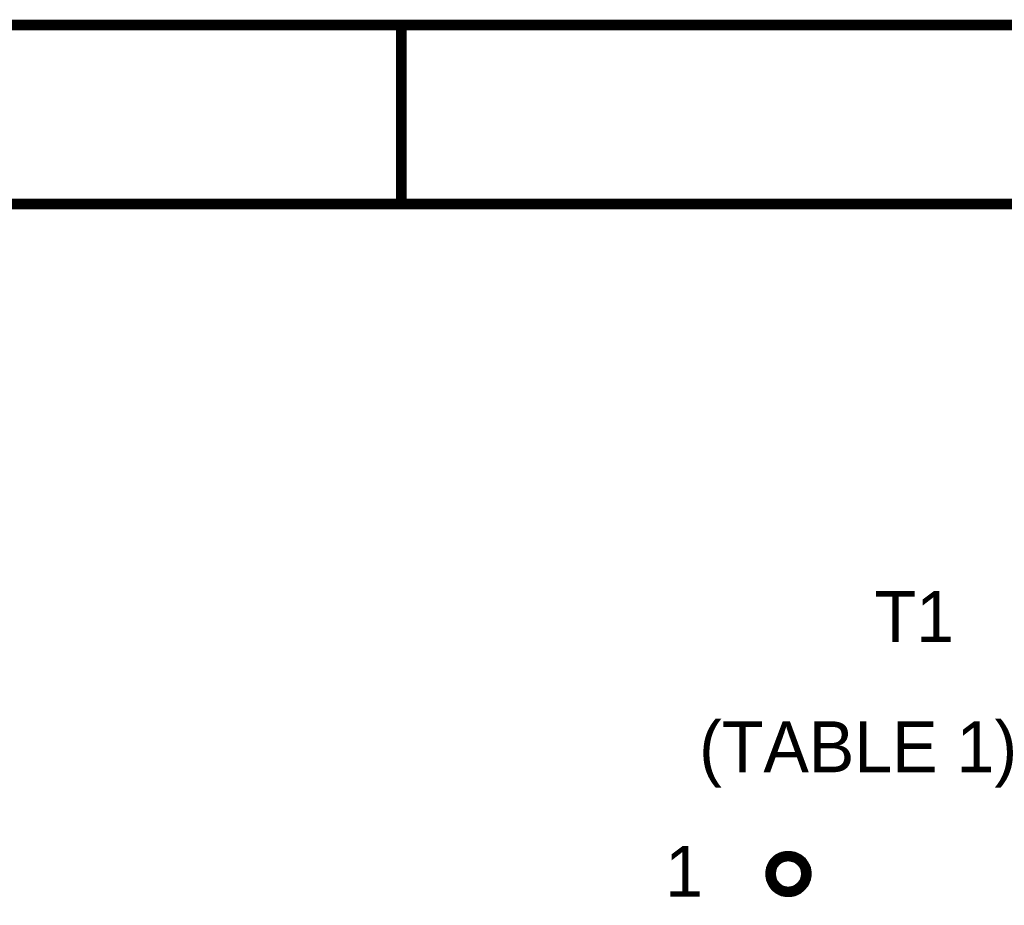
# Model space of a CAD drawing. Extents: x 0 to 17, y 0 to 11.
# Tile 46 of 49: x 5.2 to 6.3, y 10 to 11. Entities that reach past the tile are written whole.
import ezdxf

# ---------------------------------------------------------------- set-up
doc = ezdxf.new("R2010")
doc.units = 0
doc.layers.add('SHEET', color=255, linetype='CONTINUOUS')

msp = doc.modelspace()

# ---------------------------------------------------------------- linework, layer by layer
at = {"layer": 'SHEET'}
for points, const_width in [([(0.0008, 11), (17, 11), (17, 0), (0.0008, 0), (0.0008, 11)], 0.0118), ([(0.0008, 11), (0.0008, 0), (17, 0), (17, 11), (0.0008, 11), (0.0008, 11)], 0.0039), ([(0.2004, 10.7996), (16.8004, 10.7996), (16.8004, 0.1996), (0.2004, 0.1996), (0.2004, 10.7996)], 0.0118), ([(0.2004, 10.7996), (0.2004, 0.1996), (16.8004, 0.1996), (16.8004, 10.7996), (0.2004, 10.7996), (0.2004, 10.7996)], 0.0039)]:
    msp.add_lwpolyline(points, close=True, dxfattribs=dict(at, const_width=const_width))
for points, const_width in [([(5.6669, 11), (5.6669, 10.8)], 0.0118), ([(6.0804, 10.0499), (6.0804, 10.0511), (6.0804, 10.0519), (6.0808, 10.0531), (6.0808, 10.0539), (6.0812, 10.0551), (6.0812, 10.0559), (6.0816, 10.0567), (6.082, 10.0579), (6.0823, 10.0586), (6.0827, 10.0594), (6.0831, 10.0602), (6.0835, 10.061), (6.0843, 10.0618), (6.0847, 10.0626), (6.0855, 10.0634), (6.0859, 10.0638), (6.0867, 10.0646), (6.0875, 10.0654), (6.0883, 10.0658), (6.0891, 10.0666), (6.0899, 10.067), (6.0907, 10.0674), (6.0915, 10.0678), (6.0922, 10.0682), (6.0934, 10.0685), (6.0942, 10.0689), (6.095, 10.0689), (6.0962, 10.0693), (6.097, 10.0693), (6.0982, 10.0697), (6.099, 10.0697), (6.1002, 10.0697)], 0.0118), ([(6.1002, 10.0697), (6.1002, 10.0697)], 0.0118), ([(6.1002, 10.0697), (6.1014, 10.0697), (6.1021, 10.0697), (6.1033, 10.0693), (6.1041, 10.0693), (6.1053, 10.0689), (6.1061, 10.0689), (6.1069, 10.0685), (6.1081, 10.0682), (6.1089, 10.0678), (6.1097, 10.0674), (6.1105, 10.067), (6.1113, 10.0666), (6.112, 10.0658), (6.1128, 10.0654), (6.1136, 10.0646), (6.1144, 10.0638), (6.1152, 10.0634), (6.1156, 10.0626), (6.1164, 10.0618), (6.1168, 10.061), (6.1176, 10.0602), (6.118, 10.0594), (6.1184, 10.0586), (6.1188, 10.0579), (6.1192, 10.0567), (6.1196, 10.0559), (6.1196, 10.0551), (6.12, 10.0539), (6.12, 10.0531), (6.1204, 10.0519), (6.1204, 10.0511), (6.1204, 10.0499)], 0.0118), ([(6.0804, 10.0499), (6.0804, 10.0511), (6.0804, 10.0519), (6.0808, 10.0531), (6.0808, 10.0539), (6.0812, 10.0551), (6.0812, 10.0559), (6.0816, 10.0567), (6.082, 10.0579), (6.0823, 10.0586), (6.0827, 10.0594), (6.0831, 10.0602), (6.0835, 10.061), (6.0843, 10.0618), (6.0847, 10.0626), (6.0855, 10.0634), (6.0859, 10.0638), (6.0867, 10.0646), (6.0875, 10.0654), (6.0883, 10.0658), (6.0891, 10.0666), (6.0899, 10.067), (6.0907, 10.0674), (6.0915, 10.0678), (6.0922, 10.0682), (6.0934, 10.0685), (6.0942, 10.0689), (6.095, 10.0689), (6.0962, 10.0693), (6.097, 10.0693), (6.0982, 10.0697), (6.099, 10.0697), (6.1002, 10.0697)], 0.0039), ([(6.1002, 10.0697), (6.1002, 10.0697)], 0.0039), ([(6.1002, 10.0697), (6.1014, 10.0697), (6.1021, 10.0697), (6.1033, 10.0693), (6.1041, 10.0693), (6.1053, 10.0689), (6.1061, 10.0689), (6.1069, 10.0685), (6.1081, 10.0682), (6.1089, 10.0678), (6.1097, 10.0674), (6.1105, 10.067), (6.1113, 10.0666), (6.112, 10.0658), (6.1128, 10.0654), (6.1136, 10.0646), (6.1144, 10.0638), (6.1152, 10.0634), (6.1156, 10.0626), (6.1164, 10.0618), (6.1168, 10.061), (6.1176, 10.0602), (6.118, 10.0594), (6.1184, 10.0586), (6.1188, 10.0579), (6.1192, 10.0567), (6.1196, 10.0559), (6.1196, 10.0551), (6.12, 10.0539), (6.12, 10.0531), (6.1204, 10.0519), (6.1204, 10.0511), (6.1204, 10.0499)], 0.0039), ([(6.1002, 10.0297), (6.099, 10.0297), (6.0982, 10.0297), (6.097, 10.0301), (6.0962, 10.0301), (6.095, 10.0305), (6.0942, 10.0305), (6.0934, 10.0309), (6.0922, 10.0313), (6.0915, 10.0317), (6.0907, 10.0321), (6.0899, 10.0325), (6.0891, 10.0333), (6.0883, 10.0337), (6.0875, 10.0345), (6.0867, 10.0349), (6.0859, 10.0357), (6.0855, 10.0365), (6.0847, 10.0373), (6.0843, 10.0381), (6.0835, 10.0388), (6.0831, 10.0396), (6.0827, 10.0404), (6.0823, 10.0412), (6.082, 10.042), (6.0816, 10.0432), (6.0812, 10.044), (6.0812, 10.0448), (6.0808, 10.046), (6.0808, 10.0468), (6.0804, 10.048), (6.0804, 10.0487), (6.0804, 10.0499)], 0.0118), ([(6.0804, 10.0499), (6.0804, 10.0499)], 0.0118), ([(6.1204, 10.0499), (6.1204, 10.0487), (6.1204, 10.048), (6.12, 10.0468), (6.12, 10.046), (6.1196, 10.0448), (6.1196, 10.044), (6.1192, 10.0432), (6.1188, 10.042), (6.1184, 10.0412), (6.118, 10.0404), (6.1176, 10.0396), (6.1168, 10.0388), (6.1164, 10.0381), (6.1156, 10.0373), (6.1152, 10.0365), (6.1144, 10.0357), (6.1136, 10.0349), (6.1128, 10.0345), (6.112, 10.0337), (6.1113, 10.0333), (6.1105, 10.0325), (6.1097, 10.0321), (6.1089, 10.0317), (6.1081, 10.0313), (6.1069, 10.0309), (6.1061, 10.0305), (6.1053, 10.0305), (6.1041, 10.0301), (6.1033, 10.0301), (6.1021, 10.0297), (6.1014, 10.0297), (6.1002, 10.0297)], 0.0118), ([(6.1204, 10.0499), (6.1204, 10.0499), (6.1204, 10.0499), (6.1204, 10.0499), (6.1204, 10.0499), (6.1204, 10.0499), (6.1204, 10.0499), (6.1204, 10.0499), (6.1204, 10.0499), (6.1204, 10.0499), (6.1204, 10.0499), (6.1204, 10.0499), (6.1204, 10.0499), (6.1204, 10.0499), (6.1204, 10.0499), (6.1204, 10.0499), (6.1204, 10.0499), (6.1204, 10.0499), (6.1204, 10.0499), (6.1204, 10.0499), (6.1204, 10.0499), (6.1204, 10.0499), (6.1204, 10.0499), (6.1204, 10.0499), (6.1204, 10.0499), (6.1204, 10.0499), (6.1204, 10.0499), (6.1204, 10.0499), (6.1204, 10.0499), (6.1204, 10.0499), (6.1204, 10.0499), (6.1204, 10.0499), (6.1204, 10.0499)], 0.0118), ([(6.1204, 10.0499), (6.1204, 10.0499)], 0.0118), ([(6.1002, 10.0297), (6.099, 10.0297), (6.0982, 10.0297), (6.097, 10.0301), (6.0962, 10.0301), (6.095, 10.0305), (6.0942, 10.0305), (6.0934, 10.0309), (6.0922, 10.0313), (6.0915, 10.0317), (6.0907, 10.0321), (6.0899, 10.0325), (6.0891, 10.0333), (6.0883, 10.0337), (6.0875, 10.0345), (6.0867, 10.0349), (6.0859, 10.0357), (6.0855, 10.0365), (6.0847, 10.0373), (6.0843, 10.0381), (6.0835, 10.0388), (6.0831, 10.0396), (6.0827, 10.0404), (6.0823, 10.0412), (6.082, 10.042), (6.0816, 10.0432), (6.0812, 10.044), (6.0812, 10.0448), (6.0808, 10.046), (6.0808, 10.0468), (6.0804, 10.048), (6.0804, 10.0487), (6.0804, 10.0499)], 0.0039), ([(6.0804, 10.0499), (6.0804, 10.0499)], 0.0039), ([(6.1204, 10.0499), (6.1204, 10.0487), (6.1204, 10.048), (6.12, 10.0468), (6.12, 10.046), (6.1196, 10.0448), (6.1196, 10.044), (6.1192, 10.0432), (6.1188, 10.042), (6.1184, 10.0412), (6.118, 10.0404), (6.1176, 10.0396), (6.1168, 10.0388), (6.1164, 10.0381), (6.1156, 10.0373), (6.1152, 10.0365), (6.1144, 10.0357), (6.1136, 10.0349), (6.1128, 10.0345), (6.112, 10.0337), (6.1113, 10.0333), (6.1105, 10.0325), (6.1097, 10.0321), (6.1089, 10.0317), (6.1081, 10.0313), (6.1069, 10.0309), (6.1061, 10.0305), (6.1053, 10.0305), (6.1041, 10.0301), (6.1033, 10.0301), (6.1021, 10.0297), (6.1014, 10.0297), (6.1002, 10.0297)], 0.0039), ([(6.1204, 10.0499), (6.1204, 10.0499), (6.1204, 10.0499), (6.1204, 10.0499), (6.1204, 10.0499), (6.1204, 10.0499), (6.1204, 10.0499), (6.1204, 10.0499), (6.1204, 10.0499), (6.1204, 10.0499), (6.1204, 10.0499), (6.1204, 10.0499), (6.1204, 10.0499), (6.1204, 10.0499), (6.1204, 10.0499), (6.1204, 10.0499), (6.1204, 10.0499), (6.1204, 10.0499), (6.1204, 10.0499), (6.1204, 10.0499), (6.1204, 10.0499), (6.1204, 10.0499), (6.1204, 10.0499), (6.1204, 10.0499), (6.1204, 10.0499), (6.1204, 10.0499), (6.1204, 10.0499), (6.1204, 10.0499), (6.1204, 10.0499), (6.1204, 10.0499), (6.1204, 10.0499), (6.1204, 10.0499), (6.1204, 10.0499)], 0.0039), ([(6.1204, 10.0499), (6.1204, 10.0499)], 0.0039)]:
    msp.add_lwpolyline(points, dxfattribs=dict(at, const_width=const_width))

# ---------------------------------------------------------------- texts
for s, height, p in [('T1', 0.05703, (6.1968, 10.3093)), ('(TABLE 1)', 0.05703, (6.0004, 10.1636)), ('1', 0.057, (5.9624, 10.0242))]:
    msp.add_text(s, height=height, dxfattribs=at).set_placement(p)

doc.saveas('drawing.dxf')
